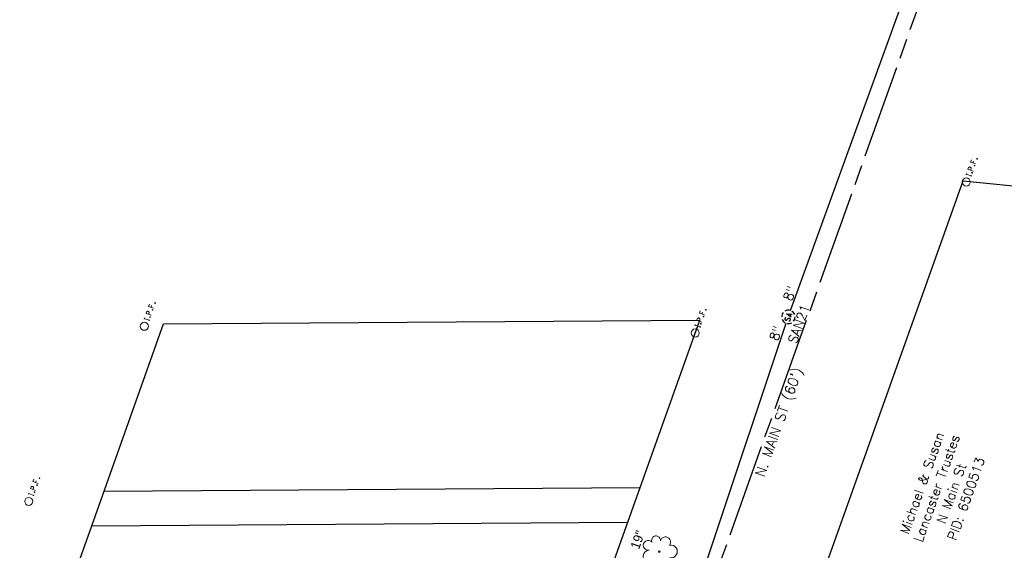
# Model space of a CAD drawing. Extents: x 2300122 to 2305194, y 360020 to 364238.
# Tile 67 of 93: x 2301654 to 2301948, y 362633 to 362791. Entities that reach past the tile are written whole.
import ezdxf
from ezdxf.enums import TextEntityAlignment as Align

# ---------------------------------------------------------------- set-up
doc = ezdxf.new("R2010")
doc.units = 0
doc.header["$LTSCALE"] = 20
doc.header["$MEASUREMENT"] = 0
for name, pattern in [('CL', [2, 0.3, -0.15, 1.4, -0.15]), ('rowex', [0]), ('sanex', [0])]:
    doc.linetypes.add(name, pattern=pattern)
for name, color, linetype in [('DV_X_Property_Line', 7, 'Continuous'), ('RW_X_CL', 6, 'CL'), ('RW_X_Fee_RW', 6, 'rowex'), ('RW_X_Text', 7, 'Continuous'), ('SV_X_Mon_Cells_Found', 7, 'Continuous'), ('SV_X_Text_Name', 7, 'Continuous'), ('UT_X_Sanitary_Cells', 3, 'Continuous'), ('UT_X_Sanitary_Line', 3, 'sanex'), ('UT_X_Sanitary_Text', 7, 'Continuous'), ('VG_X_Cells', 3, 'Continuous'), ('VG_X_Text', 7, 'Continuous')]:
    doc.layers.add(name, color=color, linetype=linetype)
doc.styles.add('Simplex Normal (0.14)', font='Simplex.shx')
doc.styles.add('Straight Normal (0.14) Font 30', font='font30.shx', dxfattribs={"height": 0.14})

# ---------------------------------------------------------------- blocks, each defined once
blk = doc.blocks.new('smh')
at = {"linetype": 'Continuous', "flags": 128}
for points in [[(-0.33, 0.69), (-0.36, 0.71), (-0.4, 0.74), (-0.51, 0.78), (-0.65, 0.8), (-0.75, 0.8), (-0.79, 0.8), (-0.95, 0.76), (-1.09, 0.69), (-1.18, 0.59), (-1.2, 0.49), (-1.2, 0.41), (-1.18, 0.31), (-1.08, 0.22), (-0.38, -0.16), (-0.32, -0.21), (-0.29, -0.26), (-0.27, -0.33), (-0.27, -0.41), (-0.28, -0.48), (-0.29, -0.53), (-0.32, -0.6), (-0.34, -0.65), (-0.37, -0.69), (-0.41, -0.72), (-0.45, -0.75), (-0.5, -0.77), (-0.53, -0.79), (-0.65, -0.8), (-0.82, -0.8), (-0.94, -0.77), (-1.1, -0.69), (-1.2, -0.61)], [(0.21, -0.8), (0.71, 0.8), (1.2, -0.8)], [(1.08, -0.42), (0.34, -0.42)]]:
    blk.add_lwpolyline(points, dxfattribs=at)
at = {"linetype": 'Continuous'}
for start, end in [(130.0806, 170.0721), (70.0577, 110.1061), (10.0169, 50.0392), (190.0169, 230.0392), (250.0577, 290.0473), (310.0114, 350.0264)]:
    blk.add_arc((0, 0), 2, start, end, dxfattribs=at)
blk = doc.blocks.new('ODOT SANITARY MANHOLE')
blk.add_blockref('smh', (0, 0))
blk = doc.blocks.new('TREE')
at = {"layer": 'VG_X_Cells', "color": 3, "linetype": 'Continuous', "lineweight": 0}
blk.add_circle((0, 0), 0.012, dxfattribs=at)
for centre, radius, start, end in [((-0.165, 0.093), 0.0735, 39.0625, 279.5412), ((-0.049, 0.168), 0.0658, 354.0047, 205.9741), ((0.091, 0.141), 0.0776, 323.83, 165.0376), ((-0.143, -0.077), 0.0987, 96.1722, 320.5737), ((0.173, 0.002), 0.0957, 259.1453, 101.4596), ((0.047, -0.13), 0.114, 184.9476, 19.4572)]:
    blk.add_arc(centre, radius, start, end, dxfattribs=at)
blk = doc.blocks.new('IPF')
at = {"layer": 'SV_X_Mon_Cells_Found', "color": 7, "linetype": 'Continuous', "lineweight": 0, "flags": 128}
for points in [[(0.101, 0.04), (0.118, 0.04)], [(0.11, -0.04), (0.11, 0.04)], [(0.188, -0.04), (0.188, 0.04), (0.214, 0.04), (0.217, 0.039), (0.221, 0.038), (0.223, 0.037), (0.224, 0.036), (0.226, 0.032), (0.228, 0.029), (0.229, 0.024), (0.229, 0.017), (0.229, 0.014), (0.227, 0.01), (0.225, 0.006), (0.223, 0.004), (0.221, 0.003), (0.219, 0.002), (0.214, 0.001), (0.188, 0.001)], [(0.338, 0.04), (0.3, 0.04), (0.3, -0.04)], [(0.3, 0.001), (0.327, 0.001)], [(0.101, -0.04), (0.118, -0.04)], [(0.157, -0.029), (0.16, -0.029), (0.162, -0.031), (0.164, -0.033), (0.164, -0.036), (0.162, -0.039), (0.16, -0.04), (0.157, -0.04), (0.156, -0.039), (0.154, -0.036), (0.154, -0.033), (0.156, -0.031), (0.157, -0.029)], [(0.27, -0.029), (0.273, -0.029), (0.274, -0.031), (0.276, -0.033), (0.276, -0.036), (0.274, -0.039), (0.273, -0.04), (0.27, -0.04), (0.268, -0.039), (0.267, -0.036), (0.267, -0.033), (0.268, -0.031), (0.27, -0.029)], [(0.377, -0.029), (0.38, -0.029), (0.382, -0.031), (0.383, -0.033), (0.383, -0.036), (0.382, -0.039), (0.38, -0.04), (0.377, -0.04), (0.376, -0.039), (0.374, -0.036), (0.374, -0.033), (0.376, -0.031), (0.377, -0.029)]]:
    blk.add_lwpolyline(points, dxfattribs=at)
at = {"layer": 'SV_X_Mon_Cells_Found', "color": 7, "linetype": 'Continuous', "lineweight": 0}
blk.add_circle((0, 0), 0.06, dxfattribs=at)

msp = doc.modelspace()

# ---------------------------------------------------------------- linework, layer by layer
at = {"layer": 'DV_X_Property_Line'}
for points in [[(2301935.51, 362742.92), (2302164.7, 362720.05)], [(2301675.54, 362640.12), (2301697.01, 362700.34), (2301857.01, 362701.44)], [(2301679.21, 362650.42), (2301839.21, 362651.52)], [(2301654.06, 362579.89), (2301675.54, 362640.12), (2301835.53, 362641.21)]]:
    msp.add_lwpolyline(points, dxfattribs=at)
at = {"layer": 'RW_X_CL'}
msp.add_lwpolyline([(2301809.27, 360843.01), (2301795.81, 362440.51), (2302015.45, 363056.38)], dxfattribs=at)
at = {"layer": 'RW_X_Fee_RW', "flags": 128}
for points in [[(2301827.66, 362440.53), (2301935.51, 362742.92)], [(2301763.71, 362439.83), (2301857.01, 362701.44)]]:
    msp.add_lwpolyline(points, dxfattribs=at)
at = {"layer": 'UT_X_Sanitary_Line', "flags": 128}
for points in [[(2301884.09, 362704.26), (2302005.19, 363038.03)], [(2301793.56, 362433.43), (2301882.78, 362700.49)]]:
    msp.add_lwpolyline(points, dxfattribs=at)

# ---------------------------------------------------------------- block references
at = {"layer": 'SV_X_Mon_Cells_Found', "xscale": 20, "yscale": 20, "zscale": 20}
for p, rotation in [((2301936.49, 362742.61), 70.37168007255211), ((2301691.24, 362699.58), 70.37168007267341), ((2301855.6, 362697.58), 70.37168007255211), ((2301656.76, 362647.36), 70.37168007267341)]:
    msp.add_blockref('IPF', p, dxfattribs=dict(at, rotation=rotation))
at = {"layer": 'UT_X_Sanitary_Cells', "rotation": 70.37168007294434}
msp.add_blockref('ODOT SANITARY MANHOLE', (2301883.41, 362702.38), dxfattribs=at)
at = {"layer": 'VG_X_Cells', "xscale": 20, "yscale": 20, "zscale": 20}
msp.add_blockref('TREE', (2301844.9, 362632.39), dxfattribs=at)

# ---------------------------------------------------------------- texts
at = {"layer": 'RW_X_Text', "style": 'Simplex Normal (0.14)'}
msp.add_text("N. MAIN ST (60')", height=3, rotation=70.3717, dxfattribs=at).set_placement((2301880.5, 362671), align=Align.MIDDLE_CENTER)
at = {"layer": 'SV_X_Text_Name', "insert": (2301929.84, 362650.49), "char_height": 2.8, "width": 77.9146, "attachment_point": 5, "rotation": 70.3717, "style": 'Simplex Normal (0.14)'}
msp.add_mtext('Michael & Susan\\PLancaster Trustes\\PN Main St\\P\\pxqc;PID: 6500513', dxfattribs=at)
at = {"layer": 'UT_X_Sanitary_Text', "char_height": 2.8, "attachment_point": 5, "style": 'Simplex Normal (0.14)'}
for s, insert, rotation in [('8"', (2301883.82, 362709.4), 70.0584), ('SAN21', (2301886.51, 362700.31), 70.3717), ('8"', (2301879.65, 362697.52), 71.5277)]:
    msp.add_mtext(s, dxfattribs=dict(at, insert=insert, rotation=rotation))
at = {"layer": 'VG_X_Text', "style": 'Straight Normal (0.14) Font 30'}
msp.add_text('19"', height=2.8, rotation=70.3717, dxfattribs=at).set_placement((2301838.42, 362635.9), align=Align.MIDDLE_CENTER)

doc.saveas('drawing.dxf')
